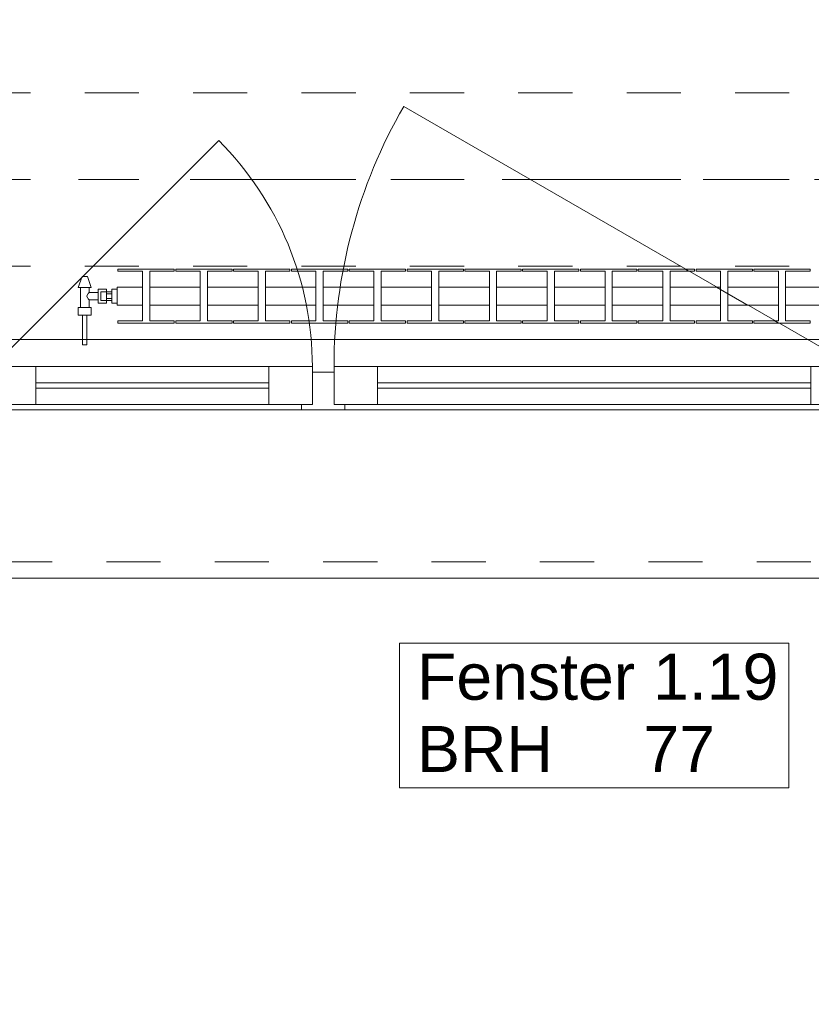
# Model space of a CAD drawing. Header units: metres. Extents: x -3.6 to 84.5, y -11 to 16.8.
# Tile 49 of 256: x 8.5 to 9.9, y -1 to 0.8. Entities that reach past the tile are written whole.
import ezdxf

# ---------------------------------------------------------------- set-up
doc = ezdxf.new("R2010")
doc.units = ezdxf.units.M
doc.header["$MEASUREMENT"] = 0
for name, pattern in [('Achse', [0.2, 0.1, -0.05, 0, -0.05]), ('Strichlinie doppelt', [0.546806, 0.264583, -0.105833, 0.070556, -0.105833]), ('Strichlinie eng', [0.115, 0.075, -0.04]), ('Untersicht', [0.1, 0.075, -0.025]), ('Wipeout_Contour', [1, 0, -1])]:
    doc.linetypes.add(name, pattern=pattern)
for name, color, linetype in [('152 - Bemaßung_ Beschriftung.Ausbau', 7, 'Continuous'), ('451 - Universal.Achsen Raster', 7, 'Continuous'), ('603 - Struktur.Bodenplatte_ Decke Roh', 7, 'Continuous'), ('604 - Struktur.Wand Aussen', 7, 'Continuous'), ('608 - Struktur.Träger', 7, 'Continuous'), ('650 - Abdeckung.Fußboden Aufbau', 7, 'Continuous'), ('801 - HKLSE.Heizung_ Klima_ Lüftung', 7, 'Continuous')]:
    doc.layers.add(name, color=color, linetype=linetype)
doc.styles.add('ERSTELLTER_STIL_2', font='txt')
doc.dimstyles.new('ERSTELLTER_STIL__1', dxfattribs={"dimtxt": 0.1, "dimasz": 0.0532, "dimexe": 0.18, "dimexo": 0.0625, "dimgap": 0, "dimtad": 1, "dimzin": 0, "dimdsep": 46, "dimtxsty": 'ERSTELLTER_STIL_2', "dimblk": 'ARROWHEAD_2', "dimblk1": 'ARROWHEAD_2', "dimblk2": 'ARROWHEAD_2', "dimcen": 0.09, "dimse1": 1, "dimse2": 1, "dimclrd": 7, "dimclre": 7, "dimclrt": 7, "dimazin": 0, "dimtfac": 1, "dimtdec": 4, "dimtmove": 0, "dimatfit": 3, "dimfxl": 1, "dimtolj": 1, "dimtzin": 0, "dimarcsym": 0})
doc.dimstyles.new('ERSTELLTER_STIL__2', dxfattribs={"dimtxt": 0.1, "dimasz": 0.0532, "dimexe": 0.18, "dimexo": 0.0625, "dimgap": 0, "dimtad": 1, "dimzin": 0, "dimdsep": 46, "dimtxsty": 'ERSTELLTER_STIL_2', "dimblk": 'ARROWHEAD_2', "dimblk1": 'ARROWHEAD_2', "dimblk2": 'ARROWHEAD_2', "dimcen": 0.09, "dimse1": 1, "dimse2": 1, "dimclrd": 7, "dimclre": 7, "dimclrt": 7, "dimazin": 0, "dimtfac": 1, "dimtdec": 4, "dimtmove": 2, "dimatfit": 3, "dimfxl": 1, "dimtolj": 1, "dimtzin": 0, "dimarcsym": 0})
doc.dimstyles.new('ERSTELLTER_STIL__3', dxfattribs={"dimtxt": 0.1, "dimasz": 0.0532, "dimexe": 0.18, "dimexo": 0.0625, "dimgap": 0, "dimtad": 1, "dimtih": 1, "dimtoh": 1, "dimzin": 0, "dimdsep": 46, "dimtxsty": 'ERSTELLTER_STIL_2', "dimblk": 'ARROWHEAD_2', "dimblk1": 'ARROWHEAD_2', "dimblk2": 'ARROWHEAD_2', "dimcen": 0.09, "dimse1": 1, "dimse2": 1, "dimclrd": 7, "dimclre": 7, "dimclrt": 7, "dimazin": 0, "dimtfac": 1, "dimtdec": 4, "dimtmove": 0, "dimatfit": 3, "dimfxl": 1, "dimtolj": 1, "dimtzin": 0, "dimarcsym": 0})

# ---------------------------------------------------------------- blocks, each defined once
blk = doc.blocks.new('*D250')
at = {"layer": '152 - Bemaßung_ Beschriftung.Ausbau', "color": 7, "linetype": 'Continuous', "lineweight": 5}
for p, q in [((7.12, -8.6375), (7.12, -8.5325)), ((8.32, -8.6375), (8.32, -8.5325)), ((7.1402, -8.55), (7.0998, -8.62)), ((8.3402, -8.55), (8.2998, -8.62)), ((4.72, -8.585), (7.12, -8.585)), ((7.12, -8.585), (8.32, -8.585)), ((8.32, -8.585), (10.72, -8.585))]:
    blk.add_line(p, q, dxfattribs=at)
at = {"layer": '152 - Bemaßung_ Beschriftung.Ausbau', "color": 7, "lineweight": 5, "insert": (7.587, -8.565), "char_height": 0.1, "attachment_point": 7, "style": 'ERSTELLTER_STIL_2'}
blk.add_mtext('\\A1;{\\pql;\\fArial|b0|i0|c0|p38;1,20}', dxfattribs=at)
blk = doc.blocks.new('ARROWHEAD_2')
at = {"color": 0, "linetype": 'Continuous', "lineweight": 0}
for p, q in [((-0.378, -0.655), (0.378, 0.655)), ((0, 0), (-1, 0))]:
    blk.add_line(p, q, dxfattribs=at)
blk = doc.blocks.new('*D251')
at = {"layer": '152 - Bemaßung_ Beschriftung.Ausbau', "color": 7, "linetype": 'Continuous', "lineweight": 5}
for p, q in [((8.3402, -8.55), (8.2998, -8.62)), ((10.7402, -8.55), (10.6998, -8.62)), ((8.32, -8.585), (10.72, -8.585))]:
    blk.add_line(p, q, dxfattribs=at)
at = {"layer": '152 - Bemaßung_ Beschriftung.Ausbau', "color": 7, "lineweight": 5, "char_height": 0.1, "attachment_point": 7, "style": 'ERSTELLTER_STIL_2'}
for s, insert in [('\\A1;{\\pql;\\fArial|b0|i0|c0|p38;2,40}', (9.387, -8.565)), ('\\A1;{\\pql;\\fArial|b0|i0|c0|p38;2,01}', (9.387, -8.705))]:
    blk.add_mtext(s, dxfattribs=dict(at, insert=insert))
blk = doc.blocks.new('*D252')
at = {"layer": '152 - Bemaßung_ Beschriftung.Ausbau', "color": 7, "linetype": 'Continuous', "lineweight": 5}
for p, q in [((10.72, -8.6375), (10.72, -8.5325)), ((11.92, -8.6375), (11.92, -8.5325)), ((10.7402, -8.55), (10.6998, -8.62)), ((11.9402, -8.55), (11.8998, -8.62)), ((8.32, -8.585), (10.72, -8.585)), ((10.72, -8.585), (11.92, -8.585)), ((11.92, -8.585), (14.32, -8.585))]:
    blk.add_line(p, q, dxfattribs=at)
at = {"layer": '152 - Bemaßung_ Beschriftung.Ausbau', "color": 7, "lineweight": 5, "insert": (11.187, -8.565), "char_height": 0.1, "attachment_point": 7, "style": 'ERSTELLTER_STIL_2'}
blk.add_mtext('\\A1;{\\pql;\\fArial|b0|i0|c0|p38;1,20}', dxfattribs=at)
blk = doc.blocks.new('*D282')
at = {"layer": '152 - Bemaßung_ Beschriftung.Ausbau', "color": 7, "linetype": 'Continuous', "lineweight": 5}
for p, q in [((7.8, -9.1375), (7.8, -9.0325)), ((7.8202, -9.05), (7.7798, -9.12)), ((11.2602, -9.05), (11.2198, -9.12)), ((7.67, -9.085), (7.8, -9.085)), ((7.8, -9.085), (11.24, -9.085))]:
    blk.add_line(p, q, dxfattribs=at)
at = {"layer": '152 - Bemaßung_ Beschriftung.Ausbau', "color": 7, "lineweight": 5, "char_height": 0.1, "attachment_point": 7, "style": 'ERSTELLTER_STIL_2'}
for s, insert in [('\\A1;{\\pql;\\fArial|b0|i0|c0|p38;16\\fArial|b0|i0|c0|p38;\\A1{\\H.66x;\\S5^  ;}}', (11.0179, -9.0666)), ('\\A1;{\\pql;\\fArial|b0|i0|c0|p38;3,44}', (9.2861, -9.065))]:
    blk.add_mtext(s, dxfattribs=dict(at, insert=insert))
blk = doc.blocks.new('*D283')
at = {"layer": '152 - Bemaßung_ Beschriftung.Ausbau', "color": 7, "linetype": 'Continuous', "lineweight": 5}
for p, q in [((11.24, -9.1375), (11.24, -9.0325)), ((11.2602, -9.05), (11.2198, -9.12)), ((11.4252, -9.05), (11.3848, -9.12)), ((7.8, -9.085), (11.24, -9.085)), ((11.24, -9.085), (11.405, -9.085))]:
    blk.add_line(p, q, dxfattribs=at)
blk = doc.blocks.new('*D458')
at = {"layer": '152 - Bemaßung_ Beschriftung.Ausbau', "color": 7, "linetype": 'Continuous', "lineweight": 5}
for p, q in [((-1.21, 0.0252), (-1.14, -0.0152)), ((-1.175, -0.145), (-1.175, 0.005)), ((-1.21, -0.1248), (-1.14, -0.1652)), ((-1.1225, -0.145), (-1.2275, -0.145)), ((-1.175, -0.1792), (-1.175, -0.145))]:
    blk.add_line(p, q, dxfattribs=at)
at = {"layer": '152 - Bemaßung_ Beschriftung.Ausbau', "color": 7, "lineweight": 5, "insert": (-1.195, -0.317), "char_height": 0.1, "attachment_point": 7, "rotation": 90, "style": 'ERSTELLTER_STIL_2'}
blk.add_mtext('\\A1;{\\pql;\\fArial|b0|i0|c0|p38;15}', dxfattribs=at)
blk = doc.blocks.new('*D459')
at = {"layer": '152 - Bemaßung_ Beschriftung.Ausbau', "color": 7, "linetype": 'Continuous', "lineweight": 5}
for p, q in [((-1.21, 0.0252), (-1.14, -0.0152)), ((-1.175, -0.145), (-1.175, 0.005))]:
    blk.add_line(p, q, dxfattribs=at)
blk = doc.blocks.new('*D465')
at = {"layer": '152 - Bemaßung_ Beschriftung.Ausbau', "color": 7, "linetype": 'Continuous', "lineweight": 5}
for p, q in [((-2.21, 0.0252), (-2.14, -0.0152)), ((-2.175, -0.145), (-2.175, 0.005)), ((-2.21, -0.1248), (-2.14, -0.1652)), ((-2.1225, -0.145), (-2.2275, -0.145)), ((-2.175, -0.1792), (-2.175, -0.145))]:
    blk.add_line(p, q, dxfattribs=at)
at = {"layer": '152 - Bemaßung_ Beschriftung.Ausbau', "color": 7, "lineweight": 5, "insert": (-2.1845, -0.1406), "char_height": 0.1, "attachment_point": 7, "rotation": 90, "style": 'ERSTELLTER_STIL_2'}
blk.add_mtext('\\A1;{\\pql;\\fArial|b0|i0|c0|p38;15}', dxfattribs=at)
blk = doc.blocks.new('*D466')
at = {"layer": '152 - Bemaßung_ Beschriftung.Ausbau', "color": 7, "linetype": 'Continuous', "lineweight": 5}
for p, q in [((-2.21, 0.0252), (-2.14, -0.0152)), ((-2.175, -0.145), (-2.175, 0.005))]:
    blk.add_line(p, q, dxfattribs=at)
blk = doc.blocks.new('*D467')
at = {"layer": '152 - Bemaßung_ Beschriftung.Ausbau', "color": 7, "linetype": 'Continuous', "lineweight": 5}
for p, q in [((-2.21, 0.2702), (-2.14, 0.2298)), ((-2.14, 0.2248), (-2.21, 0.2652)), ((-2.175, 0.005), (-2.175, 0.245)), ((-2.21, 0.0252), (-2.14, -0.0152)), ((-2.1225, 0.005), (-2.2275, 0.005)), ((-2.175, -0.145), (-2.175, 0.005))]:
    blk.add_line(p, q, dxfattribs=at)
at = {"layer": '152 - Bemaßung_ Beschriftung.Ausbau', "color": 7, "lineweight": 5, "insert": (-2.195, 0.0491), "char_height": 0.1, "attachment_point": 7, "rotation": 90, "style": 'ERSTELLTER_STIL_2'}
blk.add_mtext('\\A1;{\\pql;\\fArial|b0|i0|c0|p38;24}', dxfattribs=at)
blk = doc.blocks.new('*D468')
at = {"layer": '152 - Bemaßung_ Beschriftung.Ausbau', "color": 7, "linetype": 'Continuous', "lineweight": 5}
for p, q in [((-2.175, 0.25), (-2.175, 0.7)), ((-2.21, 0.2702), (-2.14, 0.2298)), ((-2.14, 0.2248), (-2.21, 0.2652)), ((-2.1225, 0.25), (-2.2275, 0.25)), ((-2.1225, 0.245), (-2.2275, 0.245)), ((-2.175, 0.245), (-2.175, 0.25)), ((-2.175, 0.005), (-2.175, 0.245))]:
    blk.add_line(p, q, dxfattribs=at)
blk = doc.blocks.new('*D480')
at = {"layer": '152 - Bemaßung_ Beschriftung.Ausbau', "color": 7, "linetype": 'Continuous', "lineweight": 5}
for p, q in [((-0.165, -10.1375), (-0.165, -10.0325)), ((-0.1448, -10.05), (-0.1852, -10.12)), ((43.7602, -10.05), (43.7198, -10.12)), ((-0.1992, -10.085), (-0.165, -10.085)), ((-0.165, -10.085), (43.74, -10.085))]:
    blk.add_line(p, q, dxfattribs=at)
at = {"layer": '152 - Bemaßung_ Beschriftung.Ausbau', "color": 7, "lineweight": 5, "char_height": 0.1, "attachment_point": 7, "style": 'ERSTELLTER_STIL_2'}
for s, insert in [('\\A1;{\\pql;\\fArial|b0|i0|c0|p38;43,90\\fArial|b0|i0|c0|p38;\\A1{\\H.66x;\\S5^  ;}}', (21.5156, -10.0844)), ('\\A1;{\\pql;\\fArial|b0|i0|c0|p38;15}', (43.568, -10.065))]:
    blk.add_mtext(s, dxfattribs=dict(at, insert=insert))
blk = doc.blocks.new('*D498')
at = {"layer": '152 - Bemaßung_ Beschriftung.Ausbau', "color": 7, "linetype": 'Continuous', "lineweight": 5}
for p, q in [((7.88, -9.6375), (7.88, -9.5325)), ((11.18, -9.6375), (11.18, -9.5325)), ((7.9002, -9.55), (7.8598, -9.62)), ((11.2002, -9.55), (11.1598, -9.62)), ((7.58, -9.585), (7.88, -9.585)), ((7.88, -9.585), (11.18, -9.585)), ((11.18, -9.585), (11.48, -9.585))]:
    blk.add_line(p, q, dxfattribs=at)
at = {"layer": '152 - Bemaßung_ Beschriftung.Ausbau', "color": 7, "lineweight": 5, "insert": (9.397, -9.565), "char_height": 0.1, "attachment_point": 7, "style": 'ERSTELLTER_STIL_2'}
blk.add_mtext('\\A1;{\\pql;\\fArial|b0|i0|c0|p38;3,30}', dxfattribs=at)
blk = doc.blocks.new('*D644')
at = {"layer": '152 - Bemaßung_ Beschriftung.Ausbau', "color": 7, "linetype": 'Continuous', "lineweight": 5}
for p, q in [((-0.165, -10.6375), (-0.165, -10.5325)), ((62.425, -10.6375), (62.425, -10.5325)), ((-0.1448, -10.55), (-0.1852, -10.62)), ((62.4048, -10.62), (62.4452, -10.55)), ((-0.1992, -10.585), (-0.165, -10.585)), ((-0.165, -10.585), (62.425, -10.585)), ((62.425, -10.585), (62.4593, -10.585))]:
    blk.add_line(p, q, dxfattribs=at)
at = {"layer": '152 - Bemaßung_ Beschriftung.Ausbau', "color": 7, "lineweight": 5, "insert": (30.959, -10.565), "char_height": 0.1, "attachment_point": 7, "style": 'ERSTELLTER_STIL_2'}
blk.add_mtext('\\A1;{\\pql;\\fArial|b0|i0|c0|p38;62,59}', dxfattribs=at)
blk = doc.blocks.new('*D645')
at = {"layer": '152 - Bemaßung_ Beschriftung.Ausbau', "color": 7, "linetype": 'Continuous', "lineweight": 5}
for p, q in [((-1.71, 0.0252), (-1.64, -0.0152)), ((-1.675, -0.145), (-1.675, 0.005)), ((-1.71, -0.1248), (-1.64, -0.1652)), ((-1.6225, -0.145), (-1.7275, -0.145)), ((-1.675, -0.1792), (-1.675, -0.145))]:
    blk.add_line(p, q, dxfattribs=at)
at = {"layer": '152 - Bemaßung_ Beschriftung.Ausbau', "color": 7, "lineweight": 5, "insert": (-1.6845, -0.1406), "char_height": 0.1, "attachment_point": 7, "rotation": 90, "style": 'ERSTELLTER_STIL_2'}
blk.add_mtext('\\A1;{\\pql;\\fArial|b0|i0|c0|p38;15}', dxfattribs=at)
blk = doc.blocks.new('*D646')
at = {"layer": '152 - Bemaßung_ Beschriftung.Ausbau', "color": 7, "linetype": 'Continuous', "lineweight": 5}
for p, q in [((-1.71, 0.0252), (-1.64, -0.0152)), ((-1.675, -0.145), (-1.675, 0.005))]:
    blk.add_line(p, q, dxfattribs=at)
blk = doc.blocks.new('*D647')
at = {"layer": '152 - Bemaßung_ Beschriftung.Ausbau', "color": 7, "linetype": 'Continuous', "lineweight": 5}
for p, q in [((-1.71, 0.2652), (-1.64, 0.2248)), ((-1.675, 0.005), (-1.675, 0.245)), ((-1.71, 0.0252), (-1.64, -0.0152)), ((-1.6225, 0.005), (-1.7275, 0.005)), ((-1.675, -0.145), (-1.675, 0.005))]:
    blk.add_line(p, q, dxfattribs=at)
at = {"layer": '152 - Bemaßung_ Beschriftung.Ausbau', "color": 7, "lineweight": 5, "insert": (-1.695, 0.0491), "char_height": 0.1, "attachment_point": 7, "rotation": 90, "style": 'ERSTELLTER_STIL_2'}
blk.add_mtext('\\A1;{\\pql;\\fArial|b0|i0|c0|p38;24}', dxfattribs=at)
blk = doc.blocks.new('*D648')
at = {"layer": '152 - Bemaßung_ Beschriftung.Ausbau', "color": 7, "linetype": 'Continuous', "lineweight": 5}
for p, q in [((-1.675, 13.455), (-1.675, 13.695)), ((-1.71, 13.4752), (-1.64, 13.4348)), ((-1.6225, 13.455), (-1.7275, 13.455)), ((-1.675, 0.245), (-1.675, 13.455)), ((-1.71, 0.2652), (-1.64, 0.2248)), ((-1.6225, 0.245), (-1.7275, 0.245)), ((-1.675, 0.005), (-1.675, 0.245))]:
    blk.add_line(p, q, dxfattribs=at)
at = {"layer": '152 - Bemaßung_ Beschriftung.Ausbau', "color": 7, "lineweight": 5, "insert": (-1.695, 6.679), "char_height": 0.1, "attachment_point": 7, "rotation": 90, "style": 'ERSTELLTER_STIL_2'}
blk.add_mtext('\\A1;{\\pql;\\fArial|b0|i0|c0|p38;13,21}', dxfattribs=at)

msp = doc.modelspace()

# ---------------------------------------------------------------- linework, layer by layer
at = {"layer": '451 - Universal.Achsen Raster', "color": 160, "linetype": 'Strichlinie doppelt', "lineweight": 9, "true_color": 0x3232ff}
msp.add_line((64.935, 0.55), (-3.175, 0.55), dxfattribs=at)
at = {"layer": '603 - Struktur.Bodenplatte_ Decke Roh', "color": 7, "linetype": 'Continuous', "lineweight": 18, "flags": 128}
msp.add_lwpolyline([(-0.015, 0.005), (43.89, 0.005)], dxfattribs=at)
at = {"layer": '604 - Struktur.Wand Aussen', "color": 7, "linetype": 'Continuous', "lineweight": 9}
for p, q in [((8.41, 0.205), (8.49, 0.205)), ((8.49, 0.205), (8.92, 0.205)), ((8.49, 0.205), (8.49, 0.135)), ((8.92, 0.135), (8.92, 0.205)), ((8.92, 0.205), (9, 0.205)), ((9, 0.205), (9, 0.135)), ((9.04, 0.135), (9.04, 0.205)), ((9.04, 0.205), (9.12, 0.205)), ((9.12, 0.205), (9.92, 0.205)), ((9.12, 0.205), (9.12, 0.135)), ((9.92, 0.135), (9.92, 0.205)), ((9.92, 0.205), (10, 0.205)), ((9, 0.135), (9, 0.195)), ((9, 0.195), (9.02, 0.195)), ((9.02, 0.195), (9.04, 0.195)), ((9.04, 0.195), (9.04, 0.135)), ((8.49, 0.175), (8.92, 0.175)), ((8.92, 0.165), (8.49, 0.165)), ((9.12, 0.175), (9.92, 0.175)), ((9.92, 0.165), (9.12, 0.165)), ((8.49, 0.135), (8.41, 0.135)), ((8.92, 0.135), (8.49, 0.135)), ((9, 0.135), (8.92, 0.135)), ((8.98, 0.135), (9, 0.135)), ((9.04, 0.135), (9.06, 0.135)), ((9.12, 0.135), (9.04, 0.135)), ((9.92, 0.135), (9.12, 0.135)), ((10, 0.135), (9.92, 0.135))]:
    msp.add_line(p, q, dxfattribs=at)
at = {"layer": '604 - Struktur.Wand Aussen', "color": 7, "linetype": 'Continuous', "lineweight": 9, "flags": 128}
msp.add_lwpolyline([(9.1606, -0.5721), (9.8794, -0.5721), (9.8794, -0.4386), (9.8794, -0.305), (9.1606, -0.305), (9.1606, -0.4386)], close=True, dxfattribs=at)
at = {"layer": '608 - Struktur.Träger', "color": 7, "linetype": 'Untersicht', "lineweight": 13}
msp.add_line((0.38, 0.71), (61.88, 0.71), dxfattribs=at)
at = {"layer": '608 - Struktur.Träger', "color": 7, "linetype": 'Achse', "lineweight": 9}
msp.add_line((0.38, 0.55), (61.88, 0.55), dxfattribs=at)
at = {"layer": '650 - Abdeckung.Fußboden Aufbau', "color": 7, "linetype": 'Continuous', "lineweight": 13, "flags": 128}
msp.add_lwpolyline([(7.8, 0.71), (7.89, 0.71), (7.89, 0.255), (11.17, 0.255), (11.17, 0.71), (11.24, 0.71), (11.24, 5.19), (11.17, 5.19), (11.17, 5.7845), (9.855, 5.7845), (9.855, 5.925), (8.845, 5.925), (8.845, 5.7845), (7.89, 5.7845), (7.89, 5.19)], dxfattribs=at)

# ---------------------------------------------------------------- texts
at = {"layer": '604 - Struktur.Wand Aussen', "color": 7, "lineweight": 9, "char_height": 0.085, "style": 'ERSTELLTER_STIL_2'}
for s, insert, attachment_point in [('\\A1;{\\pql;\\pt0;\\fArial|b0|i0|c0|p38;Fenster 1.19}', (9.1932, -0.4108), 7), ('\\A1;{\\pql;\\pt0;\\fArial|b0|i0|c0|p38;}', (9.7399, -0.4386), 1), ('\\A1;{\\pql;\\pt0;\\fArial|b0|i0|c0|p38;BRH}', (9.1932, -0.458), 1), ('\\A1;{\\pql;\\pt0,0.05;\\fArial|b0|i0|c0|p38;77\\fArial|b0|i0|c0|p38;\\A1{\\H.66x;\\S^  ;}\\fArial|b0|i0|c0|p38;\\fArial|b0|i0|c0|p38;\\A1{\\H.66x;\\S^  ;}}', (9.6109, -0.458), 1)]:
    msp.add_mtext(s, dxfattribs=dict(at, insert=insert, attachment_point=attachment_point))

# ---------------------------------------------------------------- next in the draw order: wipeouts: each hides what was drawn before it
at = {"color": 254, "linetype": 'Wipeout_Contour', "lineweight": 0, "ltscale": 57.218432}
msp.add_wipeout([(8.42, 0.125), (8.42, -0.155), (8.42, -0.185), (10.62, -0.185), (10.62, -0.155), (10.62, 0.125)], dxfattribs=at).dxf.layer = '604 - Struktur.Wand Aussen'
at = {"color": 254, "linetype": 'Wipeout_Contour', "lineweight": 0, "ltscale": 2307.460766}
msp.add_wipeout([(10.24, 0.3183), (10.24, 0.3517), (10.1933, 0.3517), (10.1933, 0.3808), (10.2387, 0.3808), (10.2387, 0.385), (10.1347, 0.385), (10.1347, 0.3808), (10.18, 0.3808), (10.18, 0.3517), (10.0867, 0.3517), (10.0867, 0.3808), (10.132, 0.3808), (10.132, 0.385), (10.028, 0.385), (10.028, 0.3808), (10.0733, 0.3808), (10.0733, 0.3517), (9.98, 0.3517), (9.98, 0.3808), (10.0253, 0.3808), (10.0253, 0.385), (9.9213, 0.385), (9.9213, 0.3808), (9.9667, 0.3808), (9.9667, 0.3517), (9.8733, 0.3517), (9.8733, 0.3808), (9.9187, 0.3808), (9.9187, 0.385), (9.8147, 0.385), (9.8147, 0.3808), (9.86, 0.3808), (9.86, 0.3517), (9.7667, 0.3517), (9.7667, 0.3808), (9.812, 0.3808), (9.812, 0.385), (9.708, 0.385), (9.708, 0.3808), (9.7533, 0.3808), (9.7533, 0.3517), (9.66, 0.3517), (9.66, 0.3808), (9.7053, 0.3808), (9.7053, 0.385), (9.6013, 0.385), (9.6013, 0.3808), (9.6467, 0.3808), (9.6467, 0.3517), (9.5533, 0.3517), (9.5533, 0.3808), (9.5987, 0.3808), (9.5987, 0.385), (9.4947, 0.385), (9.4947, 0.3808), (9.54, 0.3808), (9.54, 0.3517), (9.4467, 0.3517), (9.4467, 0.3808), (9.492, 0.3808), (9.492, 0.385), (9.388, 0.385), (9.388, 0.3808), (9.4333, 0.3808), (9.4333, 0.3517), (9.34, 0.3517), (9.34, 0.3808), (9.3853, 0.3808), (9.3853, 0.385), (9.2813, 0.385), (9.2813, 0.3808), (9.3267, 0.3808), (9.3267, 0.3517), (9.2333, 0.3517), (9.2333, 0.3808), (9.2787, 0.3808), (9.2787, 0.385), (9.1747, 0.385), (9.1747, 0.3808), (9.22, 0.3808), (9.22, 0.3517), (9.1267, 0.3517), (9.1267, 0.3808), (9.172, 0.3808), (9.172, 0.385), (9.068, 0.385), (9.068, 0.3808), (9.1133, 0.3808), (9.1133, 0.3517), (9.02, 0.3517), (9.02, 0.3808), (9.0653, 0.3808), (9.0653, 0.385), (8.9613, 0.385), (8.9613, 0.3808), (9.0067, 0.3808), (9.0067, 0.3517), (8.9133, 0.3517), (8.9133, 0.3808), (8.9587, 0.3808), (8.9587, 0.385), (8.8547, 0.385), (8.8547, 0.3808), (8.9, 0.3808), (8.9, 0.3517), (8.8067, 0.3517), (8.8067, 0.3808), (8.852, 0.3808), (8.852, 0.385), (8.748, 0.385), (8.748, 0.3808), (8.7933, 0.3808), (8.7933, 0.3517), (8.7, 0.3517), (8.7, 0.3808), (8.7453, 0.3808), (8.7453, 0.385), (8.6413, 0.385), (8.6413, 0.3808), (8.6867, 0.3808), (8.6867, 0.3517), (8.64, 0.3517), (8.64, 0.3183), (8.6867, 0.3183), (8.6867, 0.2892), (8.6413, 0.2892), (8.6413, 0.285), (8.7453, 0.285), (8.7453, 0.2892), (8.7, 0.2892), (8.7, 0.3183), (8.7933, 0.3183), (8.7933, 0.2892), (8.748, 0.2892), (8.748, 0.285), (8.852, 0.285), (8.852, 0.2892), (8.8067, 0.2892), (8.8067, 0.3183), (8.9, 0.3183), (8.9, 0.2892), (8.8547, 0.2892), (8.8547, 0.285), (8.9587, 0.285), (8.9587, 0.2892), (8.9133, 0.2892), (8.9133, 0.3183), (9.0067, 0.3183), (9.0067, 0.2892), (8.9613, 0.2892), (8.9613, 0.285), (9.0653, 0.285), (9.0653, 0.2892), (9.02, 0.2892), (9.02, 0.3183), (9.1133, 0.3183), (9.1133, 0.2892), (9.068, 0.2892), (9.068, 0.285), (9.172, 0.285), (9.172, 0.2892), (9.1267, 0.2892), (9.1267, 0.3183), (9.22, 0.3183), (9.22, 0.2892), (9.1747, 0.2892), (9.1747, 0.285), (9.2787, 0.285), (9.2787, 0.2892), (9.2333, 0.2892), (9.2333, 0.3183), (9.3267, 0.3183), (9.3267, 0.2892), (9.2813, 0.2892), (9.2813, 0.285), (9.3853, 0.285), (9.3853, 0.2892), (9.34, 0.2892), (9.34, 0.3183), (9.4333, 0.3183), (9.4333, 0.2892), (9.388, 0.2892), (9.388, 0.285), (9.492, 0.285), (9.492, 0.2892), (9.4467, 0.2892), (9.4467, 0.3183), (9.54, 0.3183), (9.54, 0.2892), (9.4947, 0.2892), (9.4947, 0.285), (9.5987, 0.285), (9.5987, 0.2892), (9.5533, 0.2892), (9.5533, 0.3183), (9.6467, 0.3183), (9.6467, 0.2892), (9.6013, 0.2892), (9.6013, 0.285), (9.7053, 0.285), (9.7053, 0.2892), (9.66, 0.2892), (9.66, 0.3183), (9.7533, 0.3183), (9.7533, 0.2892), (9.708, 0.2892), (9.708, 0.285), (9.812, 0.285), (9.812, 0.2892), (9.7667, 0.2892), (9.7667, 0.3183), (9.86, 0.3183), (9.86, 0.2892), (9.8147, 0.2892), (9.8147, 0.285), (9.9187, 0.285), (9.9187, 0.2892), (9.8733, 0.2892), (9.8733, 0.3183), (9.9667, 0.3183), (9.9667, 0.2892), (9.9213, 0.2892), (9.9213, 0.285), (10.0253, 0.285), (10.0253, 0.2892), (9.98, 0.2892), (9.98, 0.3183), (10.0733, 0.3183), (10.0733, 0.2892), (10.028, 0.2892), (10.028, 0.285), (10.132, 0.285), (10.132, 0.2892), (10.0867, 0.2892), (10.0867, 0.3183), (10.18, 0.3183), (10.18, 0.2892), (10.1347, 0.2892), (10.1347, 0.285), (10.2387, 0.285), (10.2387, 0.2892), (10.1933, 0.2892), (10.1933, 0.3183)], dxfattribs=at).dxf.layer = '801 - HKLSE.Heizung_ Klima_ Lüftung'

# ---------------------------------------------------------------- next in the draw order: linework, layer by layer
at = {"layer": '604 - Struktur.Wand Aussen', "color": 7, "linetype": 'Continuous', "lineweight": 9}
for p, q in [((10, 0.205), (9.1686, 0.685)), ((8.98, 0.125), (8.98, 0.135)), ((9.06, 0.135), (9.06, 0.125)), ((8.98, 0.125), (8.43, 0.125)), ((9.02, 0.125), (8.98, 0.125)), ((9.06, 0.125), (9.02, 0.125)), ((9.98, 0.125), (9.06, 0.125)), ((8.42, -0.185), (10.62, -0.185))]:
    msp.add_line(p, q, dxfattribs=at)
at = {"layer": '604 - Struktur.Wand Aussen', "color": 7, "linetype": 'Strichlinie eng', "lineweight": 9}
msp.add_line((8.42, -0.155), (10.62, -0.155), dxfattribs=at)
at = {"layer": '604 - Struktur.Wand Aussen', "color": 7, "linetype": 'Continuous', "lineweight": 9}
for centre, radius, start, end in [((10, 0.205), 0.96, 150, 180), ((8.41, 0.205), 0.59, 0, 45)]:
    msp.add_arc(centre, radius, start, end, dxfattribs=at)
at = {"layer": '608 - Struktur.Träger', "color": 7, "linetype": 'Untersicht', "lineweight": 13}
msp.add_line((0.38, 0.39), (61.88, 0.39), dxfattribs=at)
at = {"layer": '801 - HKLSE.Heizung_ Klima_ Lüftung', "color": 7, "linetype": 'Continuous', "lineweight": 5}
for p, q in [((8.7453, 0.385), (8.6413, 0.385)), ((8.7453, 0.385), (8.6413, 0.385)), ((8.6413, 0.385), (8.6413, 0.3808)), ((8.7453, 0.3808), (8.7453, 0.385)), ((8.7453, 0.3808), (8.7453, 0.385)), ((8.852, 0.385), (8.748, 0.385)), ((8.748, 0.385), (8.748, 0.3808)), ((8.852, 0.385), (8.748, 0.385)), ((8.748, 0.385), (8.748, 0.3808)), ((8.852, 0.3808), (8.852, 0.385)), ((8.852, 0.3808), (8.852, 0.385)), ((8.9587, 0.385), (8.8547, 0.385)), ((8.9587, 0.385), (8.8547, 0.385)), ((8.8547, 0.385), (8.8547, 0.3808)), ((8.9587, 0.3808), (8.9587, 0.385)), ((8.9587, 0.3808), (8.9587, 0.385)), ((9.0653, 0.385), (8.9613, 0.385)), ((8.9613, 0.385), (8.9613, 0.3808)), ((9.0653, 0.385), (8.9613, 0.385)), ((8.9613, 0.385), (8.9613, 0.3808)), ((9.0653, 0.3808), (9.0653, 0.385)), ((9.172, 0.385), (9.068, 0.385)), ((9.172, 0.385), (9.068, 0.385)), ((9.068, 0.385), (9.068, 0.3808)), ((9.172, 0.3808), (9.172, 0.385)), ((9.2787, 0.385), (9.1747, 0.385)), ((9.2787, 0.385), (9.1747, 0.385)), ((9.1747, 0.385), (9.1747, 0.3808)), ((9.2787, 0.3808), (9.2787, 0.385)), ((9.2787, 0.3808), (9.2787, 0.385)), ((9.3853, 0.385), (9.2813, 0.385)), ((9.2813, 0.385), (9.2813, 0.3808)), ((9.3853, 0.385), (9.2813, 0.385)), ((9.2813, 0.385), (9.2813, 0.3808)), ((9.3853, 0.3808), (9.3853, 0.385)), ((9.492, 0.385), (9.388, 0.385)), ((9.388, 0.385), (9.388, 0.3808)), ((9.492, 0.385), (9.388, 0.385)), ((9.388, 0.385), (9.388, 0.3808)), ((9.492, 0.3808), (9.492, 0.385)), ((9.5987, 0.385), (9.4947, 0.385)), ((9.5987, 0.385), (9.4947, 0.385)), ((9.4947, 0.385), (9.4947, 0.3808)), ((9.5987, 0.3808), (9.5987, 0.385)), ((9.5987, 0.3808), (9.5987, 0.385)), ((9.7053, 0.385), (9.6013, 0.385)), ((9.7053, 0.385), (9.6013, 0.385)), ((9.6013, 0.385), (9.6013, 0.3808)), ((9.7053, 0.3808), (9.7053, 0.385)), ((9.812, 0.385), (9.708, 0.385)), ((9.708, 0.385), (9.708, 0.3808)), ((9.812, 0.385), (9.708, 0.385)), ((9.708, 0.385), (9.708, 0.3808)), ((9.812, 0.3808), (9.812, 0.385)), ((9.812, 0.3808), (9.812, 0.385)), ((9.9187, 0.385), (9.8147, 0.385)), ((9.9187, 0.385), (9.8147, 0.385)), ((9.8147, 0.385), (9.8147, 0.3808)), ((9.9187, 0.3808), (9.9187, 0.385)), ((8.6413, 0.3808), (8.6867, 0.3808)), ((8.6867, 0.3808), (8.6867, 0.2892)), ((8.7, 0.2892), (8.7, 0.3808)), ((8.7, 0.3808), (8.7453, 0.3808)), ((8.748, 0.3808), (8.7933, 0.3808)), ((8.7933, 0.3808), (8.7933, 0.2892)), ((8.8067, 0.2892), (8.8067, 0.3808)), ((8.8067, 0.3808), (8.852, 0.3808)), ((8.8547, 0.3808), (8.9, 0.3808)), ((8.9, 0.3808), (8.9, 0.2892)), ((8.9133, 0.2892), (8.9133, 0.3808)), ((8.9133, 0.3808), (8.9587, 0.3808)), ((8.9613, 0.3808), (9.0067, 0.3808)), ((9.0067, 0.3808), (9.0067, 0.2892)), ((9.02, 0.2892), (9.02, 0.3808)), ((9.02, 0.3808), (9.0653, 0.3808)), ((9.068, 0.3808), (9.1133, 0.3808)), ((9.1133, 0.3808), (9.1133, 0.2892)), ((9.1267, 0.2892), (9.1267, 0.3808)), ((9.1267, 0.3808), (9.172, 0.3808)), ((9.1747, 0.3808), (9.22, 0.3808)), ((9.22, 0.3808), (9.22, 0.2892)), ((9.2333, 0.2892), (9.2333, 0.3808)), ((9.2333, 0.3808), (9.2787, 0.3808)), ((9.2813, 0.3808), (9.3267, 0.3808)), ((9.3267, 0.3808), (9.3267, 0.2892)), ((9.34, 0.2892), (9.34, 0.3808)), ((9.34, 0.3808), (9.3853, 0.3808)), ((9.388, 0.3808), (9.4333, 0.3808)), ((9.4333, 0.3808), (9.4333, 0.2892)), ((9.4467, 0.2892), (9.4467, 0.3808)), ((9.4467, 0.3808), (9.492, 0.3808)), ((9.4947, 0.3808), (9.54, 0.3808)), ((9.54, 0.3808), (9.54, 0.2892)), ((9.5533, 0.2892), (9.5533, 0.3808)), ((9.5533, 0.3808), (9.5987, 0.3808)), ((9.6013, 0.3808), (9.6467, 0.3808)), ((9.6467, 0.3808), (9.6467, 0.2892)), ((9.66, 0.2892), (9.66, 0.3808)), ((9.66, 0.3808), (9.7053, 0.3808)), ((9.708, 0.3808), (9.7533, 0.3808)), ((9.7533, 0.3808), (9.7533, 0.2892)), ((9.7667, 0.2892), (9.7667, 0.3808)), ((9.7667, 0.3808), (9.812, 0.3808)), ((9.8147, 0.3808), (9.86, 0.3808)), ((9.86, 0.3808), (9.86, 0.2892)), ((9.8733, 0.2892), (9.8733, 0.3808)), ((9.8733, 0.3808), (9.9187, 0.3808)), ((8.7933, 0.3517), (8.7, 0.3517)), ((8.9, 0.3517), (8.8067, 0.3517)), ((9.0067, 0.3517), (8.9133, 0.3517)), ((9.1133, 0.3517), (9.02, 0.3517)), ((9.22, 0.3517), (9.1267, 0.3517)), ((9.3267, 0.3517), (9.2333, 0.3517)), ((9.4333, 0.3517), (9.34, 0.3517)), ((9.54, 0.3517), (9.4467, 0.3517)), ((9.6467, 0.3517), (9.5533, 0.3517)), ((9.7533, 0.3517), (9.66, 0.3517)), ((9.86, 0.3517), (9.7667, 0.3517)), ((9.9667, 0.3517), (9.8733, 0.3517)), ((8.7933, 0.3183), (8.7, 0.3183)), ((8.9, 0.3183), (8.8067, 0.3183)), ((9.0067, 0.3183), (8.9133, 0.3183)), ((9.1133, 0.3183), (9.02, 0.3183)), ((9.22, 0.3183), (9.1267, 0.3183)), ((9.3267, 0.3183), (9.2333, 0.3183)), ((9.4333, 0.3183), (9.34, 0.3183)), ((9.54, 0.3183), (9.4467, 0.3183)), ((9.6467, 0.3183), (9.5533, 0.3183)), ((9.7533, 0.3183), (9.66, 0.3183)), ((9.86, 0.3183), (9.7667, 0.3183)), ((9.9667, 0.3183), (9.8733, 0.3183)), ((8.7453, 0.2892), (8.7, 0.2892)), ((8.7453, 0.285), (8.7453, 0.2892)), ((8.7453, 0.285), (8.7453, 0.2892)), ((8.748, 0.2892), (8.748, 0.285)), ((8.7933, 0.2892), (8.748, 0.2892)), ((8.748, 0.2892), (8.748, 0.285)), ((8.748, 0.285), (8.852, 0.285)), ((8.852, 0.2892), (8.8067, 0.2892)), ((8.852, 0.285), (8.852, 0.2892)), ((8.852, 0.285), (8.852, 0.2892)), ((8.9, 0.2892), (8.8547, 0.2892)), ((8.8547, 0.2892), (8.8547, 0.285)), ((8.8547, 0.285), (8.9587, 0.285)), ((8.9587, 0.2892), (8.9133, 0.2892)), ((8.9587, 0.285), (8.9587, 0.2892)), ((8.9587, 0.285), (8.9587, 0.2892)), ((8.9613, 0.2892), (8.9613, 0.285)), ((9.0067, 0.2892), (8.9613, 0.2892)), ((8.9613, 0.2892), (8.9613, 0.285)), ((8.9613, 0.285), (9.0653, 0.285)), ((9.0653, 0.2892), (9.02, 0.2892)), ((9.0653, 0.285), (9.0653, 0.2892)), ((9.1133, 0.2892), (9.068, 0.2892)), ((9.068, 0.2892), (9.068, 0.285)), ((9.068, 0.285), (9.172, 0.285)), ((9.172, 0.2892), (9.1267, 0.2892)), ((9.172, 0.285), (9.172, 0.2892)), ((9.22, 0.2892), (9.1747, 0.2892)), ((9.1747, 0.2892), (9.1747, 0.285)), ((9.1747, 0.285), (9.2787, 0.285)), ((9.2787, 0.2892), (9.2333, 0.2892)), ((9.2787, 0.285), (9.2787, 0.2892)), ((9.2787, 0.285), (9.2787, 0.2892)), ((9.2813, 0.2892), (9.2813, 0.285)), ((9.3267, 0.2892), (9.2813, 0.2892)), ((9.2813, 0.2892), (9.2813, 0.285)), ((9.2813, 0.285), (9.3853, 0.285)), ((9.3853, 0.2892), (9.34, 0.2892)), ((9.3853, 0.285), (9.3853, 0.2892)), ((9.388, 0.2892), (9.388, 0.285)), ((9.4333, 0.2892), (9.388, 0.2892)), ((9.388, 0.2892), (9.388, 0.285)), ((9.388, 0.285), (9.492, 0.285)), ((9.492, 0.2892), (9.4467, 0.2892)), ((9.492, 0.285), (9.492, 0.2892)), ((9.54, 0.2892), (9.4947, 0.2892)), ((9.4947, 0.2892), (9.4947, 0.285)), ((9.4947, 0.285), (9.5987, 0.285)), ((9.5987, 0.2892), (9.5533, 0.2892)), ((9.5987, 0.285), (9.5987, 0.2892)), ((9.5987, 0.285), (9.5987, 0.2892)), ((9.6467, 0.2892), (9.6013, 0.2892)), ((9.6013, 0.2892), (9.6013, 0.285)), ((9.6013, 0.285), (9.7053, 0.285)), ((9.7053, 0.2892), (9.66, 0.2892)), ((9.7053, 0.285), (9.7053, 0.2892)), ((9.708, 0.2892), (9.708, 0.285)), ((9.7533, 0.2892), (9.708, 0.2892)), ((9.708, 0.2892), (9.708, 0.285)), ((9.708, 0.285), (9.812, 0.285)), ((9.812, 0.2892), (9.7667, 0.2892)), ((9.812, 0.285), (9.812, 0.2892)), ((9.812, 0.285), (9.812, 0.2892)), ((9.86, 0.2892), (9.8147, 0.2892)), ((9.8147, 0.2892), (9.8147, 0.285)), ((9.8147, 0.285), (9.9187, 0.285)), ((9.9187, 0.2892), (9.8733, 0.2892)), ((9.9187, 0.285), (9.9187, 0.2892))]:
    msp.add_line(p, q, dxfattribs=at)

# ---------------------------------------------------------------- next in the draw order: dimensions: what is measured, and where the dimension line sits
at = {"layer": '152 - Bemaßung_ Beschriftung.Ausbau', "color": 7, "linetype": 'Continuous', "lineweight": 5}
for base, p1, p2, picture, middle in [((8.32, -8.585), (7.12, 0.125), (8.32, 0.125), '*D250', (7.7169, -8.515)), ((10.72, -8.585), (8.32, 0.125), (10.72, 0.125), '*D251', (9.5169, -8.515)), ((11.92, -8.585), (10.72, 0.125), (11.92, 0.125), '*D252', (11.3169, -8.515)), ((43.740001, -10.085), (-0.165, -0.145), (43.740001, -8.085), '*D480', (21.81866, -10.015))]:
    dim = msp.add_linear_dim(base=base, p1=p1, p2=p2, dimstyle='ERSTELLTER_STIL__3', dxfattribs=at)
    dim.commit()
    dim.dimension.update_dxf_attribs({"geometry": picture, "text_midpoint": middle, "dimtype": 160})
for base, p1, p2, dimstyle, picture, middle in [((-2.175, 0.005), (-0.165, -0.145), (21.9375, 0.005), 'ERSTELLTER_STIL__2', '*D465', (-2.2345, -0.0644)), ((-2.175, 0.005), (21.9375, 0.005), (-0.015, 0.005), 'ERSTELLTER_STIL__1', '*D466', (-2.2450000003, 0.001853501)), ((-1.675, 0.005), (-0.165, -0.145), (21.9375, 0.005), 'ERSTELLTER_STIL__2', '*D645', (-1.7345, -0.0644)), ((-1.675, 0.005), (21.9375, 0.005), (-0.015, 0.005), 'ERSTELLTER_STIL__1', '*D646', (-1.7450000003, 0.001853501)), ((-1.175, 0.005), (-0.165, -0.145), (21.9375, 0.005), 'ERSTELLTER_STIL__1', '*D458', (-1.245, -0.2408)), ((-1.175, 0.005), (21.9375, 0.005), (-0.015, 0.005), 'ERSTELLTER_STIL__1', '*D459', (-1.2450000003, 0.001853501))]:
    dim = msp.add_linear_dim(base=base, p1=p1, p2=p2, angle=90, dimstyle=dimstyle, dxfattribs=at)
    dim.commit()
    dim.dimension.update_dxf_attribs({"geometry": picture, "text_midpoint": middle, "dimtype": 160, "text_rotation": 90})

# ---------------------------------------------------------------- next in the draw order: wipeouts: each hides what was drawn before it
at = {"color": 254, "linetype": 'Wipeout_Contour', "lineweight": 0, "ltscale": 278.075941}
msp.add_wipeout([(8.64, 0.348), (8.63, 0.348), (8.63, 0.343), (8.62, 0.343), (8.62, 0.348), (8.605, 0.348), (8.605, 0.342), (8.588, 0.342), (8.588, 0.351), (8.592, 0.351), (8.585, 0.371), (8.575, 0.371), (8.568, 0.351), (8.572, 0.351), (8.572, 0.314), (8.568, 0.314), (8.568, 0.3), (8.576, 0.3), (8.576, 0.245), (8.584, 0.245), (8.584, 0.3), (8.592, 0.3), (8.592, 0.314), (8.588, 0.314), (8.588, 0.328), (8.605, 0.328), (8.605, 0.322), (8.62, 0.322), (8.62, 0.327), (8.63, 0.327), (8.63, 0.322), (8.64, 0.322)], dxfattribs=at).dxf.layer = '801 - HKLSE.Heizung_ Klima_ Lüftung'

# ---------------------------------------------------------------- next in the draw order: linework, layer by layer
at = {"layer": '604 - Struktur.Wand Aussen', "color": 7, "linetype": 'Continuous', "lineweight": 9}
for p, q in [((8.41, 0.205), (8.8272, 0.6222)), ((8.33, 0.255), (10.71, 0.255))]:
    msp.add_line(p, q, dxfattribs=at)
at = {"layer": '604 - Struktur.Wand Aussen', "color": 7, "linetype": 'Strichlinie eng', "lineweight": 9}
msp.add_line((8.33, 0.255), (10.71, 0.255), dxfattribs=at)
at = {"layer": '801 - HKLSE.Heizung_ Klima_ Lüftung', "color": 7, "linetype": 'Continuous', "lineweight": 5}
for p, q in [((8.568, 0.351), (8.575, 0.371)), ((8.5765, 0.371), (8.575, 0.371)), ((8.58, 0.371), (8.5765, 0.371)), ((8.5835, 0.371), (8.58, 0.371)), ((8.585, 0.371), (8.5835, 0.371)), ((8.592, 0.351), (8.585, 0.371)), ((8.5715, 0.351), (8.568, 0.351)), ((8.58, 0.351), (8.5715, 0.351)), ((8.572, 0.314), (8.572, 0.351)), ((8.5885, 0.351), (8.58, 0.351)), ((8.588, 0.342), (8.588, 0.351)), ((8.592, 0.351), (8.5885, 0.351)), ((8.605, 0.3415), (8.605, 0.348)), ((8.605, 0.348), (8.62, 0.348)), ((8.62, 0.3415), (8.62, 0.348)), ((8.62, 0.348), (8.62, 0.343)), ((8.64, 0.348), (8.63, 0.348)), ((8.64, 0.348), (8.63, 0.348)), ((8.63, 0.335), (8.63, 0.348)), ((8.64, 0.348), (8.63, 0.348)), ((8.64, 0.348), (8.63, 0.348)), ((8.64, 0.3468), (8.64, 0.3517)), ((8.6867, 0.3517), (8.64, 0.3517)), ((8.64, 0.335), (8.64, 0.3468)), ((8.5839, 0.335), (8.5853, 0.3379)), ((8.5853, 0.3321), (8.5839, 0.335)), ((8.5858, 0.3389), (8.5863, 0.3399)), ((8.5863, 0.3301), (8.5858, 0.3311)), ((8.5863, 0.3399), (8.588, 0.342)), ((8.588, 0.328), (8.5863, 0.3301)), ((8.588, 0.342), (8.605, 0.342)), ((8.588, 0.314), (8.588, 0.328)), ((8.588, 0.328), (8.605, 0.328)), ((8.605, 0.3285), (8.605, 0.3415)), ((8.605, 0.322), (8.605, 0.3285)), ((8.61, 0.3407), (8.61, 0.343)), ((8.62, 0.343), (8.61, 0.343)), ((8.61, 0.335), (8.61, 0.3407)), ((8.61, 0.3293), (8.61, 0.335)), ((8.61, 0.327), (8.61, 0.3293)), ((8.62, 0.327), (8.61, 0.327)), ((8.62, 0.3407), (8.62, 0.343)), ((8.62, 0.3407), (8.62, 0.343)), ((8.62, 0.343), (8.63, 0.343)), ((8.62, 0.3393), (8.62, 0.3415)), ((8.62, 0.335), (8.62, 0.3407)), ((8.62, 0.3393), (8.62, 0.3407)), ((8.62, 0.335), (8.62, 0.3393)), ((8.63, 0.3393), (8.62, 0.3393)), ((8.62, 0.3307), (8.62, 0.335)), ((8.62, 0.3293), (8.62, 0.335)), ((8.63, 0.3307), (8.62, 0.3307)), ((8.62, 0.3285), (8.62, 0.3307)), ((8.62, 0.3293), (8.62, 0.3307)), ((8.62, 0.327), (8.62, 0.3293)), ((8.62, 0.327), (8.62, 0.3293)), ((8.62, 0.322), (8.62, 0.3285)), ((8.62, 0.327), (8.62, 0.322)), ((8.62, 0.327), (8.63, 0.327)), ((8.63, 0.322), (8.63, 0.335)), ((8.64, 0.3232), (8.64, 0.335)), ((8.574, 0.314), (8.568, 0.314)), ((8.568, 0.3), (8.568, 0.314)), ((8.586, 0.314), (8.574, 0.314)), ((8.592, 0.314), (8.586, 0.314)), ((8.592, 0.3), (8.592, 0.314)), ((8.605, 0.322), (8.62, 0.322)), ((8.64, 0.322), (8.63, 0.322)), ((8.64, 0.3183), (8.64, 0.3232)), ((8.6867, 0.3183), (8.64, 0.3183)), ((8.574, 0.3), (8.568, 0.3)), ((8.586, 0.3), (8.574, 0.3)), ((8.576, 0.245), (8.576, 0.3)), ((8.5772, 0.3), (8.576, 0.3)), ((8.58, 0.3), (8.5772, 0.3)), ((8.5828, 0.3), (8.58, 0.3)), ((8.584, 0.3), (8.5828, 0.3)), ((8.584, 0.245), (8.584, 0.3)), ((8.592, 0.3), (8.586, 0.3)), ((8.6867, 0.2892), (8.6413, 0.2892)), ((8.6413, 0.2892), (8.6413, 0.285)), ((8.6413, 0.285), (8.7453, 0.285)), ((8.5772, 0.245), (8.576, 0.245)), ((8.58, 0.245), (8.5772, 0.245)), ((8.5828, 0.245), (8.58, 0.245)), ((8.584, 0.245), (8.5828, 0.245))]:
    msp.add_line(p, q, dxfattribs=at)

# ---------------------------------------------------------------- next in the draw order: dimensions: what is measured, and where the dimension line sits
at = {"layer": '152 - Bemaßung_ Beschriftung.Ausbau', "color": 7, "linetype": 'Continuous', "lineweight": 5}
for base, p1, p2, picture, middle in [((-1.675, 13.455), (22.1775, 0.245), (31.13, 13.455), '*D648', (-1.745, 6.847)), ((-2.175, 0.24998), (22.1775, 0.245), (0.37999, 0.24998), '*D468', (-2.245, 0.44339)), ((-2.175, 0.245), (-0.015, 0.005), (22.1775, 0.245), '*D467', (-2.245, 0.1253)), ((-1.675, 0.245), (-0.015, 0.005), (22.1775, 0.245), '*D647', (-1.745, 0.1253))]:
    dim = msp.add_linear_dim(base=base, p1=p1, p2=p2, angle=90, dimstyle='ERSTELLTER_STIL__1', dxfattribs=at)
    dim.commit()
    dim.dimension.update_dxf_attribs({"geometry": picture, "text_midpoint": middle, "dimtype": 160, "text_rotation": 90})
for base, p1, p2, picture, middle in [((62.425, -10.585), (-0.165, -0.145), (62.425, 5.1), '*D644', (31.127, -10.515)), ((11.24, -9.085), (7.8, 2.95), (11.24, 2.95), '*D282', (9.4159, -9.015)), ((11.405, -9.0849997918), (11.24, 2.9499822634), (11.405, 2.9499822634), '*D283', (11.2292080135, -9.0149997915)), ((11.18, -9.585), (7.88, 0.7), (11.18, 0.7), '*D498', (9.5268, -9.515))]:
    dim = msp.add_linear_dim(base=base, p1=p1, p2=p2, dimstyle='ERSTELLTER_STIL__3', dxfattribs=at)
    dim.commit()
    dim.dimension.update_dxf_attribs({"geometry": picture, "text_midpoint": middle, "dimtype": 160})

doc.saveas('drawing.dxf')
